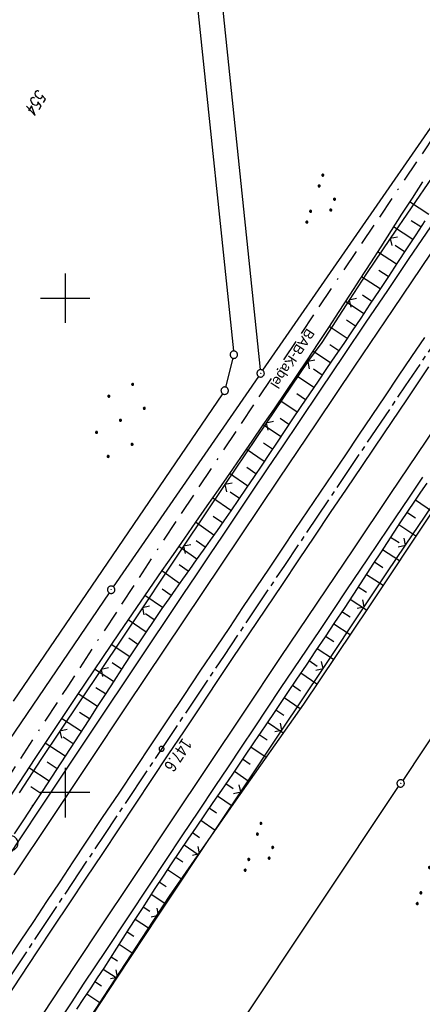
# Model space of a CAD drawing. Extents: x 512721 to 513460, y 476985 to 477919.
# Tile 7 of 23: x 512991 to 513072, y 477257 to 477456. Entities that reach past the tile are written whole.
import ezdxf
from ezdxf.enums import TextEntityAlignment as Align

# ---------------------------------------------------------------- set-up
doc = ezdxf.new("R2010")
doc.units = 0
doc.header["$LTSCALE"] = 10
doc.header["$MEASUREMENT"] = 0
for name, pattern in [('ACAD_ISO16W100', [73, 15, -6.5, 15, -6.5, 15, -7, 1, -7]), ('ACHSE', [5.5, 4, -0.5, 0.5, -0.5]), ('LT00', [0])]:
    doc.linetypes.add(name, pattern=pattern)
doc.layers.get('0').update_dxf_attribs({"linetype": 'LT00'})
for name, color, linetype in [('-AX-020', 250, 'ACHSE'), ('-ST-20-1', 250, 'LT00'), ('BAB-KABEL', 220, 'ACAD_ISO16W100'), ('BAB-KABEL_TEXT', 221, 'Continuous'), ('DFK_AB_L', 21, 'LT00'), ('DFK_AB_P', 7, 'LT00'), ('DFK_FLUR_NR', 250, 'LT00'), ('DFK_GZPKT', 250, 'LT00'), ('DFK_KATASTER', 250, 'LT00'), ('DFK_NUTZUNG', 250, 'LT00'), ('V87_AFBR_BAB', 250, 'LT00'), ('V87_BOESCH', 250, 'LT00'), ('V87_BOSCHUNG', 250, 'LT00'), ('V87_LD_MARK', 250, 'LT00'), ('V87_PKT_AU', 211, 'LT00'), ('V87_RASTER', 250, 'LT00'), ('V87_ZAUN', 40, 'LT00')]:
    doc.layers.add(name, color=color, linetype=linetype)
doc.styles.add('Beschrift', font='ARIAL.TTF')
doc.styles.get("Standard").update_dxf_attribs({"font": 'romans.shx'})

# ---------------------------------------------------------------- blocks, each defined once
blk = doc.blocks.new('SYMB7010')
at = {"color": 0, "linetype": 'ByBlock'}
for points in [[(-0.031408, 0.499213), (-0.093728, 0.49134), (-0.15457, 0.475719), (-0.212975, 0.452595), (-0.268021, 0.422333), (-0.31884, 0.385411), (-0.36463, 0.342411), (-0.40467, 0.29401), (-0.438329, 0.240973), (-0.465074, 0.184136), (-0.484486, 0.124395), (-0.496256, 0.062692), (-0.5002, 0)], [(-0.5002, 0), (-0.496256, -0.062692), (-0.484486, -0.124395), (-0.465075, -0.184136), (-0.438329, -0.240973), (-0.404671, -0.29401), (-0.36463, -0.342411), (-0.31884, -0.385411), (-0.268021, -0.422333), (-0.212975, -0.452595), (-0.154571, -0.475719), (-0.093728, -0.49134), (-0.031408, -0.499213), (0.031408, -0.499213)], [(0.5002, 0), (0.496256, 0.062692), (0.484485, 0.124395), (0.465074, 0.184136), (0.438329, 0.240973), (0.40467, 0.29401), (0.36463, 0.342411), (0.31884, 0.385411), (0.268021, 0.422333), (0.212975, 0.452595), (0.15457, 0.475719), (0.093728, 0.49134), (0.031408, 0.499213), (-0.031408, 0.499213)], [(0.031408, -0.499213), (0.093728, -0.491341), (0.15457, -0.475719), (0.212975, -0.452595), (0.268021, -0.422333), (0.31884, -0.385411), (0.36463, -0.342411), (0.404671, -0.294011), (0.438329, -0.240974), (0.465075, -0.184136), (0.484486, -0.124395), (0.496256, -0.062692), (0.500201, 0)]]:
    blk.add_lwpolyline(points, dxfattribs=at)
blk = doc.blocks.new('SYMB0003')
at = {"color": 0, "linetype": 'ByBlock'}
for p, q in [((-0.015712, 0), (0.010166, 0.012015)), ((0, -0.021257), (-0.015712, 0)), ((0.010166, 0.012015), (0, -0.021257))]:
    blk.add_line(p, q, dxfattribs=at)
for points in [[(-0.031395, 0.499013), (-0.093691, 0.491144), (-0.154509, 0.475528), (-0.21289, 0.452414), (-0.267913, 0.422164), (-0.318712, 0.385257), (-0.364484, 0.342274), (-0.404509, 0.293893), (-0.438154, 0.240877), (-0.464888, 0.184062), (-0.484292, 0.124345), (-0.496058, 0.062667), (-0.5, 0)], [(-0.5, 0), (-0.496058, -0.062667), (-0.484292, -0.124345), (-0.464888, -0.184062), (-0.438154, -0.240877), (-0.404509, -0.293893), (-0.364485, -0.342274), (-0.318712, -0.385257), (-0.267914, -0.422164), (-0.21289, -0.452414), (-0.154509, -0.475529), (-0.093691, -0.491144), (-0.031395, -0.499014), (0.031395, -0.499014)], [(0.5, 0), (0.496057, 0.062667), (0.484292, 0.124345), (0.464888, 0.184062), (0.438153, 0.240877), (0.404509, 0.293893), (0.364484, 0.342274), (0.318712, 0.385257), (0.267913, 0.422164), (0.21289, 0.452414), (0.154509, 0.475528), (0.093691, 0.491144), (0.031395, 0.499013), (-0.031395, 0.499013)], [(0.031395, -0.499014), (0.093691, -0.491144), (0.154509, -0.475529), (0.21289, -0.452414), (0.267914, -0.422164), (0.318712, -0.385257), (0.364485, -0.342274), (0.404509, -0.293893), (0.438154, -0.240877), (0.464889, -0.184062), (0.484292, -0.124345), (0.496058, -0.062667), (0.5, 0)]]:
    blk.add_lwpolyline(points, dxfattribs=at)
blk = doc.blocks.new('SYMB0002')
at = {"color": 0, "linetype": 'ByBlock'}
for points in [[(-0.031395, 0.499013), (-0.093691, 0.491144), (-0.154509, 0.475528), (-0.21289, 0.452414), (-0.267913, 0.422164), (-0.318712, 0.385257), (-0.364484, 0.342274), (-0.404509, 0.293893), (-0.438154, 0.240877), (-0.464888, 0.184062), (-0.484292, 0.124345), (-0.496058, 0.062667), (-0.5, 0)], [(-0.5, 0), (-0.496058, -0.062667), (-0.484292, -0.124345), (-0.464888, -0.184062), (-0.438154, -0.240877), (-0.404509, -0.293893), (-0.364485, -0.342274), (-0.318712, -0.385257), (-0.267914, -0.422164), (-0.21289, -0.452414), (-0.154509, -0.475529), (-0.093691, -0.491144), (-0.031395, -0.499014), (0.031395, -0.499014)], [(0.5, 0), (0.496057, 0.062667), (0.484292, 0.124345), (0.464888, 0.184062), (0.438153, 0.240877), (0.404509, 0.293893), (0.364484, 0.342274), (0.318712, 0.385257), (0.267913, 0.422164), (0.21289, 0.452414), (0.154509, 0.475528), (0.093691, 0.491144), (0.031395, 0.499013), (-0.031395, 0.499013)], [(0.031395, -0.499014), (0.093691, -0.491144), (0.154509, -0.475529), (0.21289, -0.452414), (0.267914, -0.422164), (0.318712, -0.385257), (0.364485, -0.342274), (0.404509, -0.293893), (0.438154, -0.240877), (0.464889, -0.184062), (0.484292, -0.124345), (0.496058, -0.062667), (0.5, 0)]]:
    blk.add_lwpolyline(points, dxfattribs=at)
blk = doc.blocks.new('SYMB0024')
at = {"color": 0, "linetype": 'ByBlock'}
for p, q in [((-0.5, 0.5), (0, 0)), ((0, 0), (0.5, 0.5))]:
    blk.add_line(p, q, dxfattribs=at)
blk = doc.blocks.new('SYMB7111')
at = {"color": 0, "linetype": 'ByBlock'}
for p, q in [((-0.13, 0.202919), (-0.13, 0.177081)), ((-0.125, 0.172895), (-0.125, 0.207105)), ((-0.12, 0.209164), (-0.12, 0.170836)), ((-0.115, 0.170204), (-0.115, 0.209796)), ((-0.11, 0.209164), (-0.11, 0.170836)), ((-0.105, 0.172895), (-0.105, 0.207105)), ((-0.1, 0.202919), (-0.1, 0.177081)), ((0.1, 0.202919), (0.1, 0.177081)), ((0.105, 0.172895), (0.105, 0.207105)), ((0.11, 0.209164), (0.11, 0.170836)), ((0.115, 0.170204), (0.115, 0.209796)), ((0.12, 0.209164), (0.12, 0.170836)), ((0.125, 0.172895), (0.125, 0.207105)), ((0.13, 0.202919), (0.13, 0.177081)), ((-0.095, 0.189874), (-0.095, 0.190146)), ((0.135, 0.189874), (0.135, 0.190146)), ((-0.515, -0.177081), (-0.515, -0.202919)), ((-0.51, -0.207105), (-0.51, -0.172895)), ((-0.505, -0.170836), (-0.505, -0.209164)), ((-0.5, -0.209796), (-0.5, -0.170204)), ((-0.495, -0.170836), (-0.495, -0.209164)), ((-0.49, -0.207105), (-0.49, -0.172895)), ((-0.485, -0.177081), (-0.485, -0.202919)), ((-0.48, -0.190126), (-0.48, -0.189854)), ((-0.285, -0.177081), (-0.285, -0.202919)), ((-0.28, -0.207105), (-0.28, -0.172895)), ((-0.275, -0.170836), (-0.275, -0.209164)), ((-0.27, -0.209796), (-0.27, -0.170204)), ((-0.265, -0.170836), (-0.265, -0.209164)), ((-0.26, -0.207105), (-0.26, -0.172895)), ((-0.255, -0.177081), (-0.255, -0.202919)), ((-0.25, -0.190126), (-0.25, -0.189854)), ((0.255, -0.177081), (0.255, -0.202919)), ((0.26, -0.207105), (0.26, -0.172895)), ((0.265, -0.170836), (0.265, -0.209164)), ((0.27, -0.209796), (0.27, -0.170204)), ((0.275, -0.170836), (0.275, -0.209164)), ((0.28, -0.207105), (0.28, -0.172895)), ((0.285, -0.177081), (0.285, -0.202919)), ((0.29, -0.190126), (0.29, -0.189854)), ((0.485, -0.177081), (0.485, -0.202919)), ((0.49, -0.207105), (0.49, -0.172895)), ((0.495, -0.170836), (0.495, -0.209164)), ((0.5, -0.209796), (0.5, -0.170204)), ((0.505, -0.170836), (0.505, -0.209164)), ((0.51, -0.207105), (0.51, -0.172895)), ((0.515, -0.177081), (0.515, -0.202919)), ((0.52, -0.190126), (0.52, -0.189854))]:
    blk.add_line(p, q, dxfattribs=at)
for points in [[(-0.095, 0.19), (-0.096981, 0.198678), (-0.10253, 0.205637), (-0.11055, 0.209499), (-0.11945, 0.209499), (-0.12747, 0.205637), (-0.133019, 0.198678), (-0.135, 0.19), (-0.133019, 0.181322), (-0.12747, 0.174363), (-0.11945, 0.170501), (-0.11055, 0.170501), (-0.10253, 0.174363), (-0.096981, 0.181322), (-0.095, 0.19)], [(0.135, 0.19), (0.133019, 0.198678), (0.12747, 0.205637), (0.11945, 0.209499), (0.11055, 0.209499), (0.10253, 0.205637), (0.096981, 0.198678), (0.095, 0.19), (0.096981, 0.181322), (0.10253, 0.174363), (0.11055, 0.170501), (0.11945, 0.170501), (0.12747, 0.174363), (0.133019, 0.181322), (0.135, 0.19)], [(-0.48, -0.19), (-0.481981, -0.181322), (-0.48753, -0.174363), (-0.49555, -0.170501), (-0.50445, -0.170501), (-0.51247, -0.174363), (-0.518019, -0.181322), (-0.52, -0.19), (-0.518019, -0.198678), (-0.51247, -0.205637), (-0.50445, -0.209499), (-0.49555, -0.209499), (-0.48753, -0.205637), (-0.481981, -0.198678), (-0.48, -0.19)], [(-0.25, -0.19), (-0.251981, -0.181322), (-0.25753, -0.174363), (-0.26555, -0.170501), (-0.27445, -0.170501), (-0.28247, -0.174363), (-0.288019, -0.181322), (-0.29, -0.19), (-0.288019, -0.198678), (-0.28247, -0.205637), (-0.27445, -0.209499), (-0.26555, -0.209499), (-0.25753, -0.205637), (-0.251981, -0.198678), (-0.25, -0.19)], [(0.29, -0.19), (0.288019, -0.181322), (0.28247, -0.174363), (0.27445, -0.170501), (0.26555, -0.170501), (0.25753, -0.174363), (0.251981, -0.181322), (0.25, -0.19), (0.251981, -0.198678), (0.25753, -0.205637), (0.26555, -0.209499), (0.27445, -0.209499), (0.28247, -0.205637), (0.288019, -0.198678), (0.29, -0.19)], [(0.52, -0.19), (0.518019, -0.181322), (0.51247, -0.174363), (0.50445, -0.170501), (0.49555, -0.170501), (0.48753, -0.174363), (0.481981, -0.181322), (0.48, -0.19), (0.481981, -0.198678), (0.48753, -0.205637), (0.49555, -0.209499), (0.50445, -0.209499), (0.51247, -0.205637), (0.518019, -0.198678), (0.52, -0.19)]]:
    blk.add_lwpolyline(points, dxfattribs=at)
blk = doc.blocks.new('Ackerland7')
at = {"layer": 'DFK_NUTZUNG', "color": 0, "linetype": 'ByBlock'}
for p, q in [((-3.9, 3.99), (-3.9, 3.61)), ((-3.85, 3.6), (-3.85, 4)), ((-3.8, 3.99), (-3.8, 3.61)), ((3.8, 3.99), (3.8, 3.61)), ((3.85, 3.6), (3.85, 4)), ((3.9, 3.99), (3.9, 3.61)), ((-4, 3.93), (-4, 3.67)), ((-3.95, 3.63), (-3.95, 3.97)), ((-3.75, 3.63), (-3.75, 3.97)), ((-3.7, 3.93), (-3.7, 3.67)), ((-3.65, 3.8), (-3.65, 3.8)), ((3.7, 3.93), (3.7, 3.67)), ((3.75, 3.63), (3.75, 3.97)), ((3.95, 3.63), (3.95, 3.97)), ((4, 3.93), (4, 3.67)), ((4.05, 3.8), (4.05, 3.8)), ((-7.85, 0.13), (-7.85, -0.13)), ((-7.8, -0.17), (-7.8, 0.17)), ((-7.75, 0.19), (-7.75, -0.19)), ((-7.7, -0.2), (-7.7, 0.2)), ((-7.65, 0.19), (-7.65, -0.19)), ((-7.6, -0.17), (-7.6, 0.17)), ((-7.55, 0.13), (-7.55, -0.13)), ((-7.5, 0), (-7.5, 0)), ((-0.15, 0.13), (-0.15, -0.13)), ((-0.1, -0.17), (-0.1, 0.17)), ((-0.05, 0.19), (-0.05, -0.19)), ((0, -0.2), (0, 0.2)), ((0.05, 0.19), (0.05, -0.19)), ((0.1, -0.17), (0.1, 0.17)), ((0.15, 0.13), (0.15, -0.13)), ((0.2, 0), (0.2, 0)), ((7.55, 0.13), (7.55, -0.13)), ((7.6, -0.17), (7.6, 0.17)), ((7.65, 0.19), (7.65, -0.19)), ((7.7, -0.2), (7.7, 0.2)), ((7.75, 0.19), (7.75, -0.19)), ((7.8, -0.17), (7.8, 0.17)), ((7.85, 0.13), (7.85, -0.13)), ((7.9, 0), (7.9, 0)), ((-4, -3.67), (-4, -3.93)), ((-3.95, -3.97), (-3.95, -3.63)), ((-3.9, -3.61), (-3.9, -3.99)), ((-3.85, -4), (-3.85, -3.6)), ((-3.8, -3.61), (-3.8, -3.99)), ((-3.75, -3.97), (-3.75, -3.63)), ((-3.7, -3.67), (-3.7, -3.93)), ((-3.65, -3.8), (-3.65, -3.8)), ((3.7, -3.67), (3.7, -3.93)), ((3.75, -3.97), (3.75, -3.63)), ((3.8, -3.61), (3.8, -3.99)), ((3.85, -4), (3.85, -3.6)), ((3.9, -3.61), (3.9, -3.99)), ((3.95, -3.97), (3.95, -3.63)), ((4, -3.67), (4, -3.93)), ((4.05, -3.8), (4.05, -3.8))]:
    blk.add_line(p, q, dxfattribs=at)
for points in [[(-3.65, 3.8), (-3.67, 3.89), (-3.73, 3.96), (-3.81, 3.99), (-3.89, 3.99), (-3.97, 3.96), (-4.03, 3.89), (-4.05, 3.8), (-4.03, 3.71), (-3.97, 3.64), (-3.89, 3.6), (-3.81, 3.6), (-3.73, 3.64), (-3.67, 3.71), (-3.65, 3.8)], [(4.05, 3.8), (4.03, 3.89), (3.97, 3.96), (3.89, 3.99), (3.81, 3.99), (3.73, 3.96), (3.67, 3.89), (3.65, 3.8), (3.67, 3.71), (3.73, 3.64), (3.81, 3.61), (3.89, 3.61), (3.97, 3.64), (4.03, 3.71), (4.05, 3.8)], [(-7.5, 0), (-7.52, 0.09), (-7.58, 0.16), (-7.66, 0.19), (-7.74, 0.19), (-7.82, 0.16), (-7.88, 0.09), (-7.9, 0)], [(0.2, 0), (0.18, 0.09), (0.12, 0.16), (0.04, 0.19), (-0.04, 0.19), (-0.12, 0.16), (-0.18, 0.09), (-0.2, 0)], [(-0.2, 0), (-0.18, -0.09), (-0.12, -0.16), (-0.04, -0.19), (0.04, -0.19), (0.12, -0.16), (0.18, -0.09), (0.2, 0)], [(7.9, 0), (7.88, 0.09), (7.82, 0.16), (7.74, 0.19), (7.66, 0.19), (7.58, 0.16), (7.52, 0.09), (7.5, 0)], [(7.5, 0), (7.52, -0.09), (7.58, -0.16), (7.66, -0.19), (7.74, -0.19), (7.82, -0.16), (7.88, -0.09), (7.9, 0)], [(-7.9, 0), (-7.88, -0.09), (-7.82, -0.16), (-7.74, -0.19), (-7.66, -0.19), (-7.58, -0.16), (-7.52, -0.09), (-7.5, 0)], [(-3.65, -3.8), (-3.67, -3.71), (-3.73, -3.64), (-3.81, -3.61), (-3.89, -3.61), (-3.97, -3.64), (-4.03, -3.71), (-4.05, -3.8), (-4.03, -3.89), (-3.97, -3.96), (-3.89, -3.99), (-3.81, -3.99), (-3.73, -3.96), (-3.67, -3.89), (-3.65, -3.8)], [(4.05, -3.8), (4.03, -3.71), (3.97, -3.64), (3.89, -3.61), (3.81, -3.61), (3.73, -3.64), (3.67, -3.71), (3.65, -3.8), (3.67, -3.89), (3.73, -3.96), (3.81, -3.99), (3.89, -3.99), (3.97, -3.96), (4.03, -3.89), (4.05, -3.8)]]:
    blk.add_lwpolyline(points, dxfattribs=at)

msp = doc.modelspace()

# ---------------------------------------------------------------- linework, layer by layer
at = {"layer": '-AX-020', "ltscale": 0.2, "flags": 128}
msp.add_lwpolyline([(513366.25, 477824.83), (513355.82, 477808.87), (513344.83, 477792.14), (513333.82, 477775.43), (513322.78, 477758.74), (513311.72, 477742.06), (513300.63, 477725.4), (513289.52, 477708.75), (513278.39, 477692.12), (513267.24, 477675.5), (513256.08, 477658.89), (513244.9, 477642.29), (513233.71, 477625.7), (513222.5, 477609.12), (513211.29, 477592.54), (513200.07, 477575.97), (513188.84, 477559.41), (513177.6, 477542.84), (513166.37, 477526.28), (513154.8, 477509.24), (513142.5, 477491.11), (513130.2, 477472.99), (513117.9, 477454.86), (513105.61, 477436.73), (513093.33, 477418.59), (513081.06, 477400.44), (513068.81, 477382.28), (513056.57, 477364.12), (513044.34, 477345.94), (513032.14, 477327.75), (513019.96, 477309.55), (513007.8, 477291.33), (512995.67, 477273.09), (512983.57, 477254.83), (512971.49, 477236.55), (512959.45, 477218.25), (512947.45, 477199.93), (512935.48, 477181.58), (512923.55, 477163.21), (512911.66, 477144.81), (512899.82, 477126.38), (512888.03, 477107.93), (512876.28, 477089.44), (512864.58, 477070.92), (512854.16, 477054.3)], dxfattribs=at)
at = {"layer": 'BAB-KABEL', "ltscale": 0.03, "flags": 128}
msp.add_lwpolyline([(513339.84, 477816.32), (513312.27, 477774.65), (513284.67, 477733), (513252.5, 477694.41), (513223.88, 477653.5), (513195.8, 477612.12), (513167.63, 477570.87), (513139.88, 477529.3), (513111.79, 477487.92), (513083.81, 477446.45), (513055.84, 477404.98), (513022.49, 477355.03), (513000.51, 477321.52), (512973.12, 477279.62), (512945.42, 477237.87), (512917.58, 477196.22), (512879.16, 477137.5), (512858.34, 477103.22), (512837.39, 477068.95), (512835.65, 477066.08)], dxfattribs=at)
at = {"layer": 'DFK_AB_L'}
for p, q in [((513039.97, 477385.42), (513094.71, 477464.44)), ((513039.11, 477384.18), (513009.73, 477341.65)), ((513008.88, 477340.41), (512902.83, 477184.37)), ((513085.27, 477328.06), (513068.29, 477302.48)), ((513021.69, 477232.58), (513067.45, 477301.24))]:
    msp.add_line(p, q, dxfattribs=at)
at = {"layer": 'DFK_KATASTER'}
for p, q in [((513019.22, 477531.55), (513034.03, 477389.33)), ((513025.54, 477519.39), (513039.46, 477385.55)), ((513033.93, 477387.85), (513032.45, 477382.03)), ((513031.85, 477380.68), (512989.45, 477318.51))]:
    msp.add_line(p, q, dxfattribs=at)
at = {"layer": 'V87_AFBR_BAB'}
for points in [[(512988.13, 477286.49), (512991.43, 477291.47), (512994.73, 477296.44), (512999.18, 477303.12), (513003.64, 477309.8), (513008.09, 477316.48), (513012.45, 477323), (513016.81, 477329.52), (513021.18, 477336.04), (513023.87, 477340.05), (513026.56, 477344.06), (513029.26, 477348.07), (513031.95, 477352.08), (513034.64, 477356.09), (513037.79, 477360.78), (513040.94, 477365.47), (513044.09, 477370.17), (513047.24, 477374.86), (513051.8, 477381.63), (513056.35, 477388.39), (513060.91, 477395.15), (513065.25, 477401.58), (513069.6, 477408.01), (513073.95, 477414.43)], [(513072.67, 477392.04), (513070.07, 477388.2), (513067.39, 477384.23), (513064.72, 477380.26), (513062.04, 477376.29), (513059.37, 477372.31), (513056.69, 477368.34), (513054.14, 477364.56), (513051.59, 477360.78), (513049.04, 477357), (513046.48, 477353.22), (513043.94, 477349.43), (513041.25, 477345.43), (513038.57, 477341.43), (513035.89, 477337.43), (513033.22, 477333.43), (513030.54, 477329.43), (513027.27, 477324.54), (513024, 477319.65), (513020.72, 477314.75), (513017.45, 477309.86), (513014.13, 477304.89), (513010.82, 477299.92), (513007.5, 477294.95), (513004.19, 477289.98), (513001.53, 477285.98), (512998.88, 477281.97), (512996.22, 477277.97), (512993.56, 477273.96), (512990.91, 477269.96), (512988.29, 477266.01)], [(512987.82, 477257.95), (512991.08, 477262.86), (512994.34, 477267.77), (512997.65, 477272.76), (513000.96, 477277.74), (513004.27, 477282.73), (513007.58, 477287.71), (513014.21, 477297.67), (513020.85, 477307.63), (513024.11, 477312.5), (513027.36, 477317.37), (513030.62, 477322.24), (513033.88, 477327.1), (513037.22, 477332.11), (513040.57, 477337.11), (513043.93, 477342.11), (513047.28, 477347.11), (513050.49, 477351.87), (513053.7, 477356.63), (513056.91, 477361.39), (513060.12, 477366.15), (513064.61, 477372.8), (513069.1, 477379.46), (513073.59, 477386.11)], [(513072.29, 477363.82), (513069.57, 477359.78), (513065.36, 477353.52), (513061.15, 477347.26), (513056.93, 477341), (513054.25, 477337.01), (513051.56, 477333.02), (513048.88, 477329.03), (513046.2, 477325.04), (513043.52, 477321.04), (513040.87, 477317.09), (513038.23, 477313.13), (513035.58, 477309.17), (513032.94, 477305.21), (513030.3, 477301.25), (513026.97, 477296.25), (513023.63, 477291.26), (513020.3, 477286.27), (513016.97, 477281.27), (513012.57, 477274.66), (513008.19, 477268.04), (513003.8, 477261.43), (513001.19, 477257.49), (512998.59, 477253.54)]]:
    msp.add_lwpolyline(points, dxfattribs=at)
at = {"layer": 'V87_BOESCH'}
for points in [[(513141.4, 477456.47), (513127.55, 477436.73), (513113.17, 477416.01), (513100.03, 477396.23), (513087.71, 477377.12), (513074.3, 477356.92), (513061.43, 477337.61), (513048.19, 477317.9), (513034.54, 477298.47), (513021.05, 477279.04), (513007.84, 477258.85), (512994.95, 477239.01), (512981.82, 477219.22), (512971.8, 477204), (512958.64, 477183.99), (512933.12, 477143.78), (512917.74, 477119.81), (512870.25, 477044.06)], [(513072.31, 477423.52), (513070.19, 477420.25), (513068.07, 477416.97), (513065.96, 477413.7), (513063.85, 477410.42), (513061.74, 477407.14), (513059.62, 477403.86), (513057.5, 477400.59), (513055.38, 477397.32), (513053.24, 477394.06), (513051.1, 477390.81), (513048.94, 477387.56), (513046.73, 477384.25), (513044.5, 477380.95), (513042.26, 477377.65), (513040.01, 477374.37), (513037.75, 477371.08), (513035.49, 477367.81), (513033.22, 477364.53), (513030.95, 477361.26), (513028.67, 477357.99), (513026.39, 477354.72), (513024.12, 477351.45), (513021.85, 477348.18), (513019.58, 477344.9), (513010.92, 477332.29), (513002.34, 477319.61), (512993.85, 477306.89), (512985.44, 477294.1)], [(513072.77, 477415.64), (513070.92, 477412.83), (513069.07, 477410.01), (513067.22, 477407.2), (513065.38, 477404.39), (513063.52, 477401.58), (513061.66, 477398.77), (513059.8, 477395.97), (513058.08, 477393.42), (513056.35, 477390.86), (513054.62, 477388.32), (513052.89, 477385.77), (513051.16, 477383.22), (513049.42, 477380.67), (513047.7, 477378.12), (513045.98, 477375.57), (513044.42, 477373.24), (513042.87, 477370.91), (513041.32, 477368.58), (513039.76, 477366.26), (513038.21, 477363.93), (513036.64, 477361.61), (513035.07, 477359.29), (513033.49, 477356.99), (513032.11, 477355), (513030.72, 477353.02), (513029.32, 477351.05), (513027.93, 477349.07), (513026.52, 477347.1), (513025.12, 477345.13), (513023.73, 477343.16), (513022.33, 477341.18), (513020.95, 477339.2), (513019.57, 477337.21), (513017.91, 477334.78), (513016.27, 477332.35), (513014.64, 477329.9), (513013.02, 477327.45), (513011.42, 477324.99), (513009.82, 477322.53), (513008.22, 477320.06), (513006.63, 477317.6), (513004.76, 477314.7), (513002.88, 477311.8), (513001.01, 477308.91), (512999.14, 477306.02), (512997.25, 477303.13), (512995.36, 477300.24), (512993.47, 477297.37), (512991.58, 477294.52), (512989.68, 477291.69)], [(513073.16, 477362.61), (513071.9, 477360.79), (513070.65, 477358.96), (513069.26, 477356.88), (513067.87, 477354.8), (513066.5, 477352.71), (513065.13, 477350.62), (513063.76, 477348.52), (513062.4, 477346.42), (513061.04, 477344.33), (513059.68, 477342.23), (513058.31, 477340.14), (513056.42, 477337.25), (513054.51, 477334.38), (513052.59, 477331.51), (513050.66, 477328.65), (513048.73, 477325.78), (513046.79, 477322.93), (513044.86, 477320.07), (513042.65, 477316.8), (513040.45, 477313.53), (513038.24, 477310.26), (513036.03, 477307), (513033.82, 477303.73), (513031.6, 477300.47), (513029.9, 477297.99), (513028.21, 477295.52), (513026.51, 477293.04), (513024.82, 477290.56), (513023.13, 477288.08), (513021.46, 477285.59), (513019.79, 477283.1), (513018.14, 477280.59), (513016.84, 477278.59), (513015.54, 477276.58), (513014.25, 477274.57), (513012.96, 477272.56), (513011.68, 477270.55), (513010.39, 477268.54), (513009.1, 477266.53), (513007.81, 477264.52), (513006.5, 477262.52), (513005.19, 477260.53), (513003.73, 477258.35), (513002.26, 477256.17)]]:
    msp.add_lwpolyline(points, dxfattribs=at)
at = {"layer": 'V87_BOSCHUNG'}
for p, q in [((513073.6, 477416.91), (513069.69, 477419.48)), ((513071.96, 477414.41), (513070.01, 477415.68)), ((513070.31, 477411.9), (513066.43, 477414.43)), ((513068.66, 477409.4), (513066.74, 477410.65)), ((513067.02, 477406.89), (513063.19, 477409.39)), ((513065.37, 477404.38), (513063.47, 477405.62)), ((513063.71, 477401.87), (513059.94, 477404.35)), ((513062.05, 477399.36), (513060.18, 477400.6)), ((513060.39, 477396.85), (513056.69, 477399.33)), ((513057.04, 477391.87), (513053.41, 477394.31)), ((513058.72, 477394.36), (513056.88, 477395.59)), ((513055.35, 477389.38), (513053.56, 477390.6)), ((513053.66, 477386.9), (513050.11, 477389.32)), ((513050.29, 477381.94), (513046.78, 477384.32)), ((513051.97, 477384.41), (513050.21, 477385.62)), ((513048.61, 477379.47), (513046.85, 477380.65)), ((513046.93, 477376.98), (513043.41, 477379.34)), ((513043.59, 477372), (513040.02, 477374.39)), ((513045.25, 477374.49), (513043.49, 477375.68)), ((513041.93, 477369.5), (513040.12, 477370.71)), ((513040.26, 477367), (513036.62, 477369.44)), ((513036.92, 477362.01), (513033.21, 477364.52)), ((513038.6, 477364.51), (513036.75, 477365.74)), ((513035.23, 477359.52), (513033.37, 477360.79)), ((513033.52, 477357.03), (513029.8, 477359.62)), ((513070.84, 477359.23), (513074.28, 477356.89)), ((513031.8, 477354.56), (513029.95, 477355.86)), ((513069.15, 477356.72), (513070.89, 477355.56)), ((513030.07, 477352.1), (513026.39, 477354.71)), ((513067.48, 477354.22), (513070.97, 477351.92)), ((513028.34, 477349.65), (513026.5, 477350.95)), ((513065.83, 477351.7), (513067.57, 477350.56)), ((513026.6, 477347.2), (513022.96, 477349.78)), ((513064.19, 477349.18), (513067.65, 477346.94)), ((513024.86, 477344.76), (513023.06, 477346.04)), ((513062.55, 477346.65), (513064.27, 477345.55)), ((513023.13, 477342.32), (513019.54, 477344.84)), ((513060.93, 477344.14), (513064.32, 477341.95)), ((513019.71, 477337.41), (513016.12, 477339.88)), ((513021.41, 477339.87), (513019.62, 477341.12)), ((513059.3, 477341.64), (513060.97, 477340.54)), ((513057.66, 477339.14), (513060.98, 477336.94)), ((513018.02, 477334.94), (513016.22, 477336.17)), ((513056, 477336.63), (513057.66, 477335.54)), ((513016.35, 477332.47), (513012.72, 477334.92)), ((513054.34, 477334.13), (513057.64, 477331.96)), ((513013.05, 477327.49), (513009.32, 477329.94)), ((513014.7, 477329.99), (513012.86, 477331.21)), ((513052.68, 477331.65), (513054.32, 477330.55)), ((513051.01, 477329.17), (513054.28, 477326.96)), ((513011.41, 477324.99), (513009.52, 477326.22)), ((513049.34, 477326.69), (513050.97, 477325.58)), ((513009.78, 477322.47), (513005.95, 477324.96)), ((513047.66, 477324.2), (513050.93, 477321.98)), ((513006.52, 477317.43), (513002.6, 477319.99)), ((513008.15, 477319.95), (513006.21, 477321.21)), ((513045.98, 477321.72), (513047.62, 477320.6)), ((513044.3, 477319.23), (513047.56, 477317.01)), ((513004.89, 477314.91), (513002.91, 477316.2)), ((513042.62, 477316.75), (513044.23, 477315.65)), ((513003.27, 477312.39), (512999.25, 477315)), ((513040.94, 477314.26), (513044.11, 477312.1)), ((513000.01, 477307.36), (512995.93, 477310.01)), ((513001.64, 477309.87), (512999.61, 477311.19)), ((513039.26, 477311.77), (513040.83, 477310.71)), ((513037.58, 477309.29), (513040.67, 477307.19)), ((512998.37, 477304.84), (512996.32, 477306.18)), ((513035.9, 477306.8), (513037.42, 477305.77)), ((512996.73, 477302.33), (512992.61, 477305.01)), ((513034.22, 477304.32), (513037.22, 477302.28)), ((512995.08, 477299.81), (512993.02, 477301.16)), ((513032.53, 477301.84), (513034.01, 477300.83)), ((513030.84, 477299.36), (513033.77, 477297.36)), ((512993.42, 477297.3), (512993.3, 477297.38)), ((513029.14, 477296.89), (513030.6, 477295.89)), ((512991.76, 477294.79), (512991.69, 477294.84)), ((513027.45, 477294.41), (513030.35, 477292.43)), ((513025.75, 477291.93), (513027.2, 477290.95)), ((513024.07, 477289.45), (513026.93, 477287.5)), ((513022.38, 477286.96), (513023.8, 477286)), ((513020.7, 477284.46), (513023.52, 477282.59)), ((513019.04, 477281.96), (513020.43, 477281.04)), ((513017.39, 477279.44), (513020.14, 477277.65)), ((513015.75, 477276.92), (513017.13, 477276.03)), ((513014.13, 477274.39), (513016.87, 477272.64)), ((513012.51, 477271.86), (513013.87, 477270.99)), ((513010.9, 477269.33), (513013.58, 477267.62)), ((513009.28, 477266.81), (513010.61, 477265.96)), ((513007.66, 477264.29), (513010.29, 477262.59)), ((513006.02, 477261.79), (513007.33, 477260.93)), ((513004.37, 477259.3), (513007, 477257.55))]:
    msp.add_line(p, q, dxfattribs=at)
at = {"layer": 'V87_LD_MARK'}
for points in [[(512989.69, 477283.34), (512997.17, 477294.59), (513004.82, 477306.07), (513012.48, 477317.55), (513020.15, 477329.01), (513027.82, 477340.47), (513035.51, 477351.93), (513043.2, 477363.38), (513050.91, 477374.82), (513058.61, 477386.26), (513066.33, 477397.7), (513074.05, 477409.13), (513081.78, 477420.56), (513089.51, 477431.98), (513096.82, 477442.76), (513104.12, 477453.53), (513111.43, 477464.3)], [(513132.52, 477459.07), (513125.08, 477448.1), (513117.64, 477437.14), (513110.21, 477426.17), (513102.78, 477415.19), (513095.35, 477404.22), (513087.93, 477393.24), (513080.51, 477382.26), (513073.1, 477371.28), (513065.7, 477360.29), (513058.3, 477349.3), (513050.9, 477338.3), (513043.52, 477327.3), (513036.14, 477316.3), (513028.78, 477305.28), (513021.42, 477294.26), (513014.07, 477283.24), (513006.62, 477272.03), (512999.17, 477260.82), (512991.74, 477249.6), (512984.33, 477238.37)]]:
    msp.add_lwpolyline(points, dxfattribs=at)
at = {"layer": 'V87_RASTER'}
for p, q in [((513000, 477405), (513000, 477395)), ((512995, 477400), (513005, 477400)), ((513000, 477305), (513000, 477295)), ((513005, 477300), (512995, 477300))]:
    msp.add_line(p, q, dxfattribs=at)
at = {"layer": 'V87_ZAUN'}
for p, q in [((513074.26, 477424.47), (513065.78, 477412.1)), ((513049.06, 477387.2), (513040.69, 477374.75)), ((513040.69, 477374.75), (513032.32, 477362.3)), ((513032.32, 477362.3), (513023.96, 477349.85)), ((513068.85, 477350.03), (513077.24, 477362.47)), ((513015.61, 477337.39), (513007.27, 477324.92)), ((513052.17, 477325.09), (513060.5, 477337.57)), ((513007.27, 477324.92), (512998.94, 477312.45)), ((513043.84, 477312.62), (513052.17, 477325.09)), ((513035.52, 477300.14), (513043.84, 477312.62)), ((513027.19, 477287.67), (513035.52, 477300.14)), ((513010.61, 477262.67), (513018.88, 477275.18)), ((513002.33, 477250.16), (513010.61, 477262.67))]:
    msp.add_line(p, q, dxfattribs=at)
for points in [[(513065.78, 477412.1), (513060.93, 477405.02), (513057.45, 477399.63)], [(513057.45, 477399.63), (513051.91, 477391.06), (513049.2, 477387.4), (513049.06, 477387.2)], [(513023.96, 477349.85), (513020.29, 477344.39), (513015.61, 477337.39)], [(513060.5, 477337.57), (513065.1, 477344.47), (513068.85, 477350.03)], [(512998.94, 477312.45), (512995.21, 477306.87), (512990.66, 477299.94)], [(513018.88, 477275.18), (513022.38, 477280.46), (513027.19, 477287.67)]]:
    msp.add_lwpolyline(points, dxfattribs=at)

# ---------------------------------------------------------------- block references
at = {"layer": '-ST-20-1', "rotation": 258.929999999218}
msp.add_blockref('SYMB0002', (513019.5, 477308.85), dxfattribs=at)
at = {"layer": 'DFK_AB_P', "xscale": 1.499999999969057, "yscale": 1.5, "zscale": 1.5, "rotation": 251.2881100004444}
for p in [(513039.54, 477384.8), (513009.3, 477341.03), (513067.87, 477301.86)]:
    msp.add_blockref('SYMB0003', p, dxfattribs=at)
at = {"layer": 'DFK_GZPKT', "xscale": 1.499999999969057, "yscale": 1.5, "zscale": 1.5, "rotation": 251.2881100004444}
for p in [(513034.11, 477388.58), (513032.27, 477381.3)]:
    msp.add_blockref('SYMB7010', p, dxfattribs=at)
at = {"layer": 'DFK_NUTZUNG', "yscale": 10, "zscale": 10, "rotation": 251.28826}
for p, xscale in [((513052.3, 477419.53), 9.99999999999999), ((513039.81, 477288.43), 9.99999999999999), ((513074.63, 477281.68), 10)]:
    msp.add_blockref('SYMB7111', p, dxfattribs=dict(at, xscale=xscale))
at = {"layer": 'DFK_NUTZUNG', "rotation": 251.2883000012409}
msp.add_blockref('Ackerland7', (513011.17, 477375.3), dxfattribs=at)
at = {"layer": 'V87_PKT_AU', "xscale": 2.999999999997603, "yscale": 2.999999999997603, "zscale": 3, "rotation": 237.528899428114}
msp.add_blockref('SYMB0003', (512988.95, 477289.76), dxfattribs=at)
at = {"layer": 'V87_ZAUN', "yscale": 2.100000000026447, "zscale": 2.1}
for p, xscale, rotation in [((513065.78, 477412.1), 2.099999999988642, 235.5807194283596), ((513057.45, 477399.63), 2.100000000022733, 237.1547194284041), ((513049.06, 477387.2), 2.099999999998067, 236.0949694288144), ((513040.69, 477374.75), 2.099999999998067, 236.0949694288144), ((513032.32, 477362.3), 2.099999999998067, 236.0949694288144), ((513023.96, 477349.85), 2.099999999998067, 236.0949694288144), ((513068.85, 477350.03), 2.099999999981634, 56.0074794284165), ((513015.61, 477337.39), 2.099999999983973, 236.2418894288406), ((513060.5, 477337.57), 2.099999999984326, 56.27685942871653), ((513052.17, 477325.09), 2.099999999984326, 56.27685942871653), ((513007.27, 477324.92), 2.099999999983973, 236.2418894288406), ((513043.84, 477312.62), 2.099999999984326, 56.27685942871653), ((512998.94, 477312.45), 2.099999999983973, 236.2418894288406), ((513035.52, 477300.14), 2.099999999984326, 56.27685942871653), ((513027.19, 477287.67), 2.099999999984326, 56.27685942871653), ((513018.88, 477275.18), 2.099999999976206, 56.50417942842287), ((513010.61, 477262.67), 2.099999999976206, 56.50417942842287)]:
    msp.add_blockref('SYMB0024', p, dxfattribs=dict(at, xscale=xscale, rotation=rotation))

# ---------------------------------------------------------------- texts
at = {"layer": '-ST-20-1', "style": 'Beschrift', "width": 0.8}
msp.add_text('  147.6', height=2.5, rotation=-123.7488, dxfattribs=at).set_placement((513024.62, 477312.47))
at = {"layer": 'BAB-KABEL_TEXT', "style": 'Beschrift'}
msp.add_text('BAB-Kabel', height=2, rotation=236.5664, dxfattribs=at).set_placement((513045.17, 477388.35), align=Align.CENTER)
at = {"layer": 'DFK_FLUR_NR', "oblique": 13.754, "width": 0.75}
msp.add_text('554', height=2.5, rotation=237.5289, dxfattribs=at).set_placement((512994.45, 477442.43))

doc.saveas('drawing.dxf')
